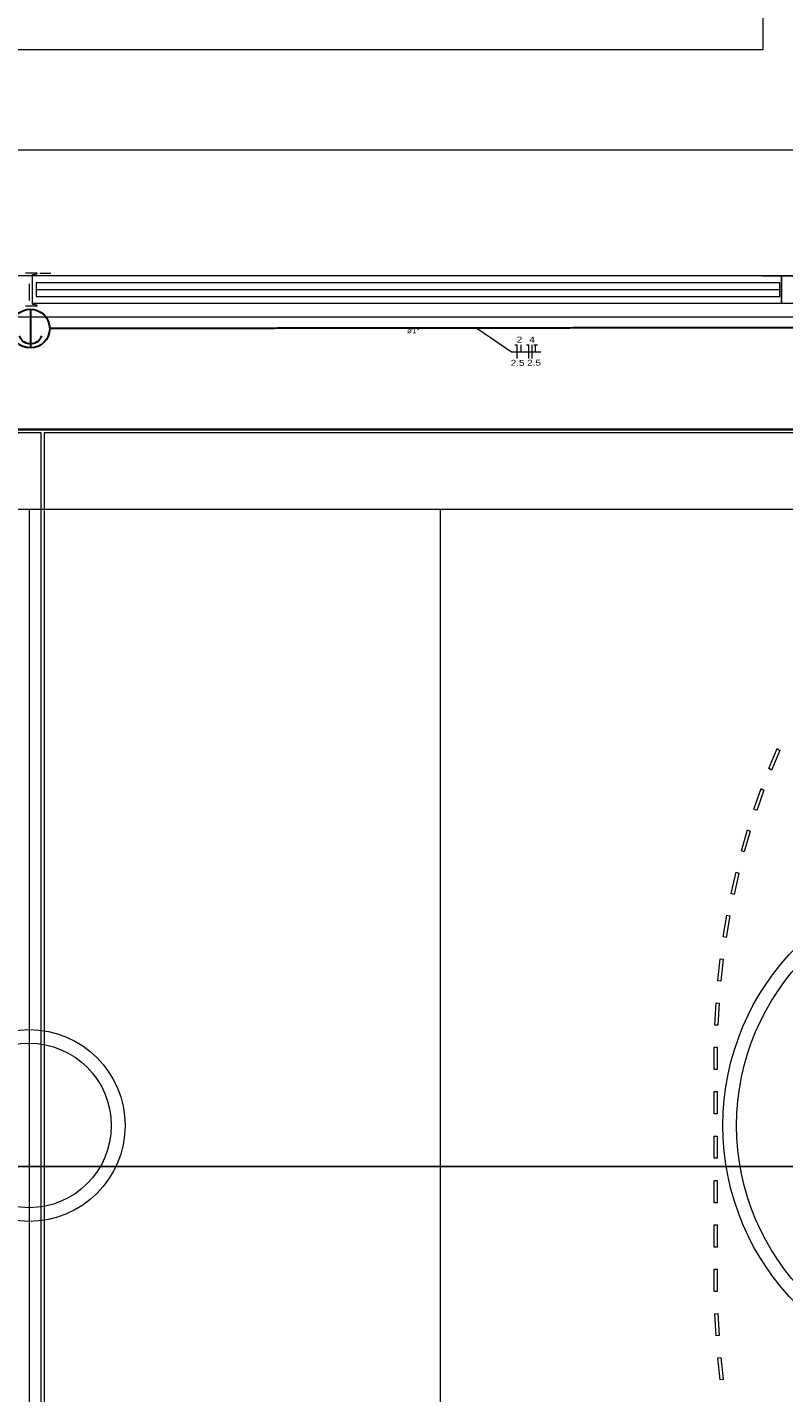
# Model space of a CAD drawing. Header units: millimetres. Extents: x 10050 to 25386, y -10594 to -3144.
# Tile 15 of 29: x 17429 to 18532, y -8964 to -6973. Entities that reach past the tile are written whole.
import ezdxf

# ---------------------------------------------------------------- set-up
doc = ezdxf.new("R2010")
doc.units = ezdxf.units.MM
for name, color, linetype, lineweight in [('DI-Pontilhado', 7, 'Continuous', 20), ('EL-Condutos', 4, 'Continuous', 30), ('EL-Fios', 9, 'Continuous', 20), ('EL-Textos condutos', 7, 'Continuous', 20), ('EL-Textos fios', 7, 'Continuous', 20), ('P-SIMBOL', 3, 'Continuous', 30)]:
    doc.layers.add(name, color=color, linetype=linetype, lineweight=lineweight)
doc.layers.add('Interior - Mobiliário', color=7, linetype='Continuous')
doc.layers.add('Linha _ Trama.2D', color=7, linetype='Continuous')
doc.styles.add('ARIAL', font='arial.ttf', dxfattribs={"width": 1.2})

msp = doc.modelspace()

# ---------------------------------------------------------------- linework, layer by layer
at = {"layer": 'DI-Pontilhado'}
msp.add_lwpolyline([(18501.06, -5535.3), (18501.06, -7005.3)], dxfattribs=at)
at = {"layer": 'EL-Condutos', "linetype": 'Continuous'}
msp.add_spline([(18603.68, -7410.88), (18549.27, -7410.94), (18498.23, -7411), (18450.34, -7411.05), (18405.34, -7411.1), (18363, -7411.15), (18323.08, -7411.19), (18285.33, -7411.23), (18249.51, -7411.27), (18215.38, -7411.31), (18182.71, -7411.35), (18151.24, -7411.38), (18120.73, -7411.42), (18090.96, -7411.45), (18061.66, -7411.49), (18032.61, -7411.52), (18003.55, -7411.55), (17974.26, -7411.58), (17944.48, -7411.62), (17913.97, -7411.65), (17882.5, -7411.69), (17849.83, -7411.72), (17815.7, -7411.76), (17779.88, -7411.8), (17742.13, -7411.84), (17702.21, -7411.89), (17659.87, -7411.94), (17614.87, -7411.99), (17566.98, -7412.04), (17515.94, -7412.1), (17461.53, -7412.16)], degree=3, dxfattribs=at)
at = {"layer": 'EL-Fios'}
for p, q in [((18139.44, -7436.01), (18142.77, -7436.01)), ((18142.77, -7456.01), (18142.77, -7436.01)), ((18148.74, -7446.01), (18148.74, -7436.01)), ((18156.37, -7436.01), (18159.71, -7436.01)), ((18159.71, -7456.01), (18159.71, -7436.01)), ((18164.71, -7456.01), (18164.71, -7436.01)), ((18167.04, -7436.01), (18172.37, -7436.01)), ((18169.71, -7446.01), (18169.71, -7436.01))]:
    msp.add_line(p, q, dxfattribs=at)
at = {"layer": 'EL-Textos fios'}
for p, q in [((18084.28, -7411.46), (18134.44, -7446.01)), ((18134.44, -7446.01), (18177.37, -7446.01))]:
    msp.add_line(p, q, dxfattribs=at)
at = {"layer": 'Interior - Mobiliário', "color": 124, "linetype": 'Continuous', "lineweight": 0}
for p, q in [((17441.59, -7345.29), (17441.59, -7365.29)), ((18525.79, -7345.29), (17441.59, -7345.29)), ((18525.79, -7365.29), (18525.79, -7345.29)), ((17441.59, -7355.29), (18525.79, -7355.29)), ((17441.59, -7365.29), (18525.79, -7365.29))]:
    msp.add_line(p, q, dxfattribs=at)
at = {"layer": 'Interior - Mobiliário', "color": 102, "linetype": 'Continuous', "lineweight": 0}
for p, q in [((19731.06, -7395.34), (15171.06, -7395.34)), ((15671.06, -7558.69), (19231.06, -7558.69)), ((19231.06, -7558.69), (15671.06, -7558.69)), ((17448.84, -7564.09), (15946.78, -7564.09)), ((17448.84, -9713.29), (17448.84, -7564.09)), ((18955.34, -7564.09), (17453.29, -7564.09)), ((17453.29, -7564.09), (17453.29, -9713.29)), ((18509.8, -8053.91), (18521.81, -8024.97)), ((18521.81, -8024.97), (18525.75, -8027.48)), ((18525.75, -8027.48), (18513.81, -8056.25)), ((18513.81, -8056.25), (18509.8, -8053.91)), ((18488.19, -8113.15), (18498.59, -8083.31)), ((18502.66, -8085.5), (18492.32, -8115.17)), ((18498.59, -8083.31), (18502.66, -8085.5)), ((18492.32, -8115.17), (18488.19, -8113.15)), ((18469.89, -8174.01), (18478.62, -8143.4)), ((18482.8, -8145.25), (18474.12, -8175.69)), ((18478.62, -8143.4), (18482.8, -8145.25)), ((18474.12, -8175.69), (18469.89, -8174.01)), ((18454.96, -8236.22), (18462, -8204.96)), ((18462, -8204.96), (18466.27, -8206.47)), ((18466.27, -8206.47), (18459.27, -8237.55)), ((18459.27, -8237.55), (18454.96, -8236.22)), ((18443.48, -8299.49), (18448.79, -8267.74)), ((18453.13, -8268.9), (18447.86, -8300.47)), ((18448.79, -8267.74), (18453.13, -8268.9)), ((18447.86, -8300.47), (18443.48, -8299.49)), ((18435.51, -8363.55), (18439.05, -8331.44)), ((18439.05, -8331.44), (18443.45, -8332.25)), ((18443.45, -8332.25), (18439.93, -8364.18)), ((18439.93, -8364.18), (18435.51, -8363.55)), ((18431.06, -8428.11), (18432.84, -8395.79)), ((18432.84, -8395.79), (18437.27, -8396.24)), ((18437.27, -8396.24), (18435.51, -8428.38)), ((18435.51, -8428.38), (18431.06, -8428.11)), ((18430.06, -8476.69), (18430.17, -8460.49)), ((18430.17, -8460.49), (18434.62, -8460.58)), ((18434.62, -8460.58), (18434.51, -8476.69)), ((18430.06, -8492.89), (18430.06, -8476.69)), ((18434.51, -8476.69), (18434.51, -8492.89)), ((18434.51, -8492.89), (18430.06, -8492.89)), ((18430.06, -8557.69), (18430.06, -8525.29)), ((18430.06, -8525.29), (18434.51, -8525.29)), ((18434.51, -8525.29), (18434.51, -8557.69)), ((18434.51, -8557.69), (18430.06, -8557.69)), ((18430.06, -8622.49), (18430.06, -8590.09)), ((18430.06, -8590.09), (18434.51, -8590.09)), ((18434.51, -8590.09), (18434.51, -8622.49)), ((18434.51, -8622.49), (18430.06, -8622.49)), ((18430.06, -8687.29), (18430.06, -8654.89)), ((18430.06, -8654.89), (18434.51, -8654.89)), ((18434.51, -8654.89), (18434.51, -8687.29)), ((18434.51, -8687.29), (18430.06, -8687.29)), ((18430.06, -8752.09), (18430.06, -8719.69)), ((18430.06, -8719.69), (18434.51, -8719.69)), ((18434.51, -8719.69), (18434.51, -8752.09)), ((18434.51, -8752.09), (18430.06, -8752.09)), ((18430.06, -8800.69), (18430.06, -8784.49)), ((18430.06, -8784.49), (18434.51, -8784.49)), ((18430.17, -8816.89), (18430.06, -8800.69)), ((18434.51, -8784.49), (18434.51, -8800.69)), ((18434.51, -8800.69), (18434.62, -8816.8)), ((18434.62, -8816.8), (18430.17, -8816.89)), ((18431.06, -8849.27), (18435.51, -8849)), ((18432.84, -8881.6), (18431.06, -8849.27)), ((18435.51, -8849), (18437.27, -8881.15)), ((18437.27, -8881.15), (18432.84, -8881.6)), ((18435.51, -8913.83), (18439.93, -8913.21)), ((18439.05, -8945.94), (18435.51, -8913.83)), ((18439.93, -8913.21), (18443.45, -8945.14)), ((18443.45, -8945.14), (18439.05, -8945.94))]:
    msp.add_line(p, q, dxfattribs=at)
at = {"layer": 'Linha _ Trama.2D', "color": 97, "linetype": 'Continuous', "lineweight": 0}
for p, q in [((17431.06, -7347.11), (17431.06, -7371.11)), ((17447.06, -7331.11), (17463.06, -7331.11)), ((18501.06, -7335.3), (20271.12, -7335.3)), ((15670.46, -7675.55), (19229.38, -7675.55)), ((17431.06, -7675.55), (17431.06, -9473.87)), ((18030.5, -7675.55), (18030.5, -9473.87))]:
    msp.add_line(p, q, dxfattribs=at)
for points in [[(18501.06, -7005.3), (14161.06, -7005.3)], [(14931.06, -7151.38), (19931.06, -7151.38)], [(17426.12, -7379.11), (17436, -7379.11), (17443.06, -7379.11), (17443.06, -7378.61), (17442.86, -7378.09), (17442.37, -7377.82), (17436.69, -7377.02), (17436.2, -7376.76), (17436, -7376.23), (17436, -7333.99), (17436.2, -7333.46), (17436.69, -7333.2), (17442.37, -7332.4), (17442.86, -7332.13), (17443.06, -7331.61), (17443.06, -7331.11), (17436, -7331.11), (17426.12, -7331.11)], [(18528.43, -7335.3), (17436, -7335.3)], [(18626.12, -7335.3), (18528.43, -7335.3)], [(18528.43, -7335.3), (18528.43, -7375.3)], [(18528.43, -7375.3), (18528.43, -7335.3)], [(17436, -7375.3), (18528.43, -7375.3)], [(18528.43, -7375.3), (18626.12, -7375.3)], [(14931.06, -8634.38), (19931.06, -8634.38)], [(19931.06, -8634.38), (14931.06, -8634.38)]]:
    msp.add_lwpolyline(points, dxfattribs=at)
for points in [[(15091.06, -9935.3), (19114.84, -9935.3), (19771.06, -9935.3), (19771.06, -7335.3), (15091.06, -7335.3)], [(15670.46, -7559.66), (19231.37, -7559.66), (19231.37, -9714.28), (15670.46, -9714.28)]]:
    msp.add_lwpolyline(points, close=True, dxfattribs=at)
for centre, radius in [((18813.83, -8574.71), 370.89), ((18813.83, -8574.71), 350.89), ((17431.06, -8574.71), 140), ((17431.06, -8574.71), 120)]:
    msp.add_circle(centre, radius, dxfattribs=at)
at = {"layer": 'P-SIMBOL'}
msp.add_line((17433.01, -7383.94), (17433.01, -7440.44), dxfattribs=at)
msp.add_lwpolyline([(17416.77, -7422.64), (17417.75, -7424.81), (17419.01, -7426.83), (17420.53, -7428.66), (17422.28, -7430.27), (17424.23, -7431.63), (17426.35, -7432.71), (17428.59, -7433.5), (17430.92, -7433.98), (17433.3, -7434.14), (17435.67, -7433.98), (17438, -7433.5), (17440.24, -7432.71), (17442.36, -7431.63), (17444.31, -7430.27), (17446.07, -7428.66), (17447.59, -7426.83), (17448.84, -7424.81), (17449.82, -7422.64)], dxfattribs=at)
msp.add_circle((17433.01, -7412.19), 28.25, dxfattribs=at)

# ---------------------------------------------------------------- texts
at = {"layer": 'EL-Textos condutos', "insert": (17991.29, -7419.05), "char_height": 7.06, "width": 25.416, "attachment_point": 8, "line_spacing_factor": 0.798, "style": 'ARIAL'}
msp.add_mtext('ø1"', dxfattribs=at)
at = {"layer": 'EL-Textos fios', "width": 10.4, "attachment_point": 8, "line_spacing_factor": 0.798, "style": 'ARIAL'}
for s, insert, char_height in [('2', (18146.25, -7432.55), 8.67), ('4', (18164.71, -7432.55), 8.67), ('2.5', (18143.58, -7466.59), 8.667), ('2.5', (18167.51, -7466.46), 8.667)]:
    msp.add_mtext(s, dxfattribs=dict(at, insert=insert, char_height=char_height))

doc.saveas('drawing.dxf')
